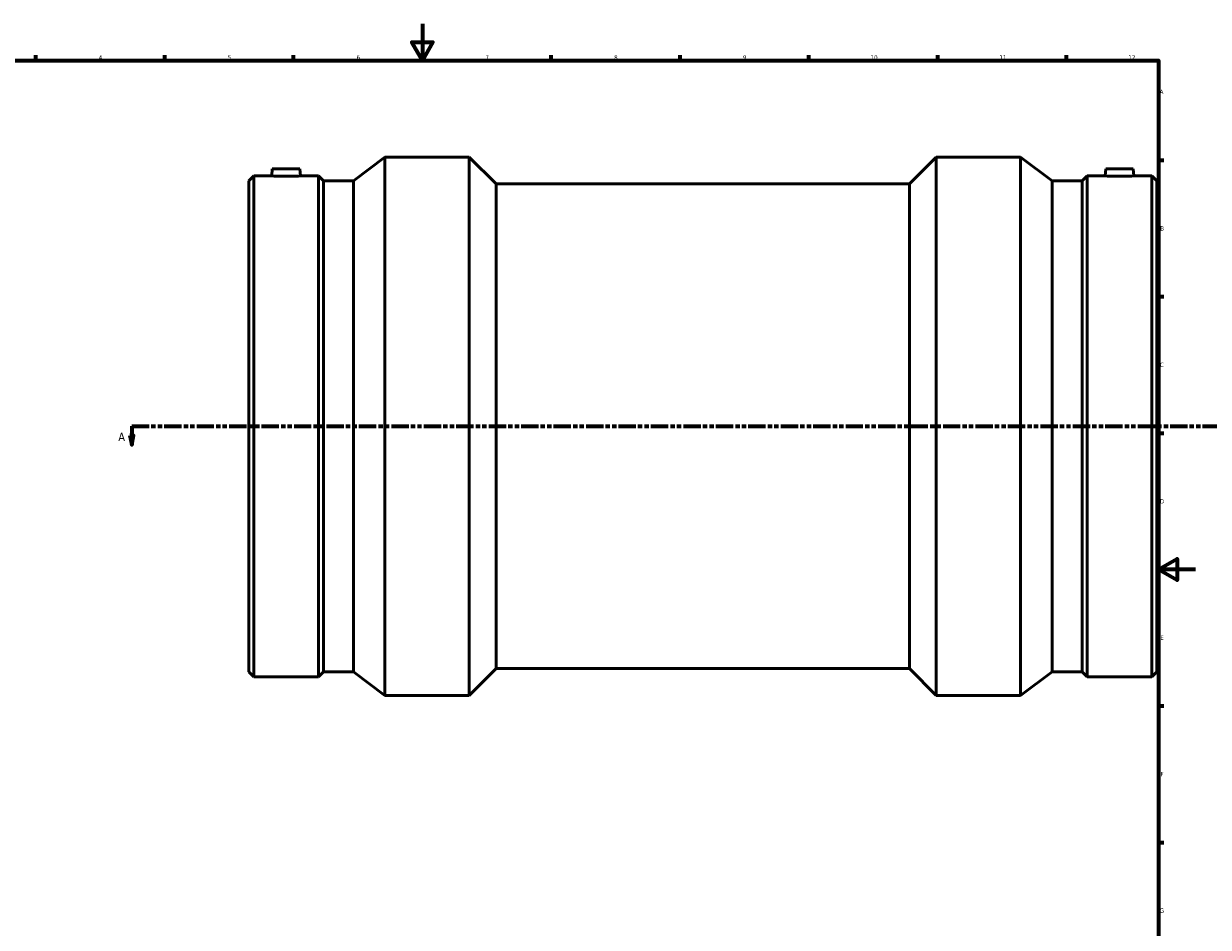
# Model space of a CAD drawing. Header units: millimetres. Extents: x -441 to 1574, y -493 to 2007.
# Tile 3 of 9: x 204 to 848, y 102 to 594. Entities that reach past the tile are written whole.
import ezdxf

# ---------------------------------------------------------------- set-up
doc = ezdxf.new("R2010")
doc.units = ezdxf.units.MM
doc.linetypes.add('DOUBLE_DASH_CHAIN', pattern=[1.2403, 0.6614, -0.0827, 0.1654, -0.0827, 0.1654, -0.0827])
for name, color, linetype, lineweight in [('Border (ANSI)', 7, 'Continuous', 70), ('Section Line (ANSI)', 7, 'DOUBLE_DASH_CHAIN', 70), ('Visible (ANSI)', 7, 'Continuous', 50)]:
    doc.layers.add(name, color=color, linetype=linetype, lineweight=lineweight)
doc.styles.add('Label Text (ANSI)', font='tahoma.ttf')
doc.styles.add('Note Text (ANSI)', font='tahoma.ttf')

# ---------------------------------------------------------------- blocks, each defined once
blk = doc.blocks.new('Borders Default Border')
at = {"layer": 'Border (ANSI)'}
for p, q in [((210.25, 574), (210.25, 576.8)), ((280.33, 574), (280.33, 576.8)), ((350.42, 574), (350.42, 576.8)), ((490.58, 574), (490.58, 576.8)), ((560.67, 574), (560.67, 576.8)), ((630.75, 574), (630.75, 576.8)), ((700.83, 574), (700.83, 576.8)), ((770.92, 574), (770.92, 576.8)), ((821, 519.75), (823.8, 519.75)), ((821, 445.5), (823.8, 445.5)), ((821, 371.25), (823.8, 371.25)), ((821, 222.75), (823.8, 222.75)), ((821, 148.5), (823.8, 148.5))]:
    blk.add_line(p, q, dxfattribs=at)
at = {"layer": 'Border (ANSI)', "flags": 128}
for points in [[(420.5, 594), (420.5, 574), (414.73, 584), (426.27, 584), (420.5, 574)], [(20, 20), (20, 574), (821, 574), (821, 20), (20, 20)], [(841, 297), (821, 297), (831, 302.77), (831, 291.23), (821, 297)]]:
    blk.add_lwpolyline(points, dxfattribs=at)
at = {"layer": 'Border (ANSI)', "color": 230, "true_color": 0xff0080, "char_height": 2.4, "attachment_point": 7, "style": 'Note Text (ANSI)'}
for s, insert in [('4', (244.45, 574.4)), ('5', (314.67, 574.35)), ('6', (384.69, 574.35)), ('7', (454.8, 574.4)), ('8', (524.84, 574.35)), ('9', (594.92, 574.35)), ('10', (664.35, 574.35)), ('11', (734.43, 574.4)), ('12', (804.52, 574.4)), ('A', (821.58, 555.68)), ('B', (821.87, 481.43)), ('C', (821.71, 407.13)), ('D', (821.72, 332.93)), ('E', (821.91, 258.68)), ('F', (821.98, 184.43)), ('G', (821.6, 110.13))]:
    blk.add_mtext(s, dxfattribs=dict(at, insert=insert))
blk = doc.blocks.new('2dTransSection0')
at = {"layer": 'Section Line (ANSI)', "linetype": 'DOUBLE_DASH_CHAIN', "ltscale": 14.232176}
blk.add_line((262.41, 374.93), (907.44, 374.93), dxfattribs=at)
at = {"layer": 'Section Line (ANSI)', "linetype": 'Continuous'}
for p, q in [((262.41, 374.93), (271.96, 374.93)), ((262.41, 374.93), (262.41, 369.93)), ((261.41, 369.93), (262.41, 364.93)), ((263.41, 369.93), (261.41, 369.93)), ((262.41, 369.93), (262.41, 364.93)), ((262.41, 364.93), (263.41, 369.93))]:
    blk.add_line(p, q, dxfattribs=at)
at = {"layer": 'Section Line (ANSI)', "linetype": 'Continuous', "flags": 128}
blk.add_lwpolyline([(261.41, 369.93), (262.41, 364.93), (263.41, 369.93), (261.41, 369.93)], dxfattribs=at)
at = {"layer": 'Section Line (ANSI)'}
blk.add_solid([(261.41, 369.93), (262.41, 364.93), (263.41, 369.93), (261.41, 369.93)], dxfattribs=at)
at = {"layer": 'Section Line (ANSI)', "insert": (255.05, 366.86), "char_height": 4.57, "attachment_point": 7, "style": 'Label Text (ANSI)'}
blk.add_mtext('A', dxfattribs=at)

msp = doc.modelspace()

# ---------------------------------------------------------------- linework, layer by layer
at = {"layer": 'Visible (ANSI)'}
for p, q in [((382.96, 508.45), (400.13, 521.43)), ((400.13, 228.43), (400.13, 521.43)), ((400.13, 521.43), (446, 521.43)), ((446, 228.43), (446, 521.43)), ((460.65, 506.78), (446, 521.43)), ((685.42, 506.78), (700.07, 521.43)), ((700.07, 228.43), (700.07, 521.43)), ((700.07, 521.43), (745.93, 521.43)), ((745.93, 228.43), (745.93, 521.43)), ((763.1, 508.45), (745.93, 521.43)), ((326.03, 508.45), (328.76, 511.17)), ((328.76, 238.68), (328.76, 511.17)), ((328.76, 511.17), (338.54, 511.17)), ((338.86, 514.93), (338.54, 511.17)), ((338.86, 514.93), (353.86, 514.93)), ((353.86, 514.93), (354.19, 511.17)), ((354.19, 511.17), (363.97, 511.17)), ((363.97, 238.68), (363.97, 511.17)), ((366.7, 508.45), (363.97, 511.17)), ((779.36, 508.45), (782.09, 511.17)), ((782.09, 238.68), (782.09, 511.17)), ((782.09, 511.17), (791.87, 511.17)), ((792.2, 514.93), (791.87, 511.17)), ((807.2, 514.93), (792.2, 514.93)), ((807.2, 514.93), (807.53, 511.17)), ((807.53, 511.17), (817.31, 511.17)), ((817.31, 238.68), (817.31, 511.17)), ((820.03, 508.45), (817.31, 511.17)), ((326.03, 241.41), (326.03, 508.45)), ((366.7, 241.41), (366.7, 508.45)), ((366.7, 508.45), (382.96, 508.45)), ((382.96, 241.41), (382.96, 508.45)), ((460.65, 243.08), (460.65, 506.78)), ((460.65, 506.78), (685.42, 506.78)), ((685.42, 243.08), (685.42, 506.78)), ((763.1, 241.41), (763.1, 508.45)), ((763.1, 508.45), (779.36, 508.45)), ((779.36, 241.41), (779.36, 508.45)), ((820.03, 241.41), (820.03, 508.45)), ((326.03, 241.41), (328.76, 238.68)), ((328.76, 238.68), (363.97, 238.68)), ((366.7, 241.41), (363.97, 238.68)), ((366.7, 241.41), (382.96, 241.41)), ((382.96, 241.41), (400.13, 228.43)), ((460.65, 243.08), (446, 228.43)), ((460.65, 243.08), (685.42, 243.08)), ((685.42, 243.08), (700.07, 228.43)), ((763.1, 241.41), (745.93, 228.43)), ((763.1, 241.41), (779.36, 241.41)), ((779.36, 241.41), (782.09, 238.68)), ((782.09, 238.68), (817.31, 238.68)), ((820.03, 241.41), (817.31, 238.68)), ((400.13, 228.43), (446, 228.43)), ((700.07, 228.43), (745.93, 228.43))]:
    msp.add_line(p, q, dxfattribs=at)
for points, knots in [([(354.19, 511.17), (354.19, 511.17), (354, 511.16), (353.2, 511.12), (352.6, 511.09), (351.21, 511.03), (350.33, 511), (348.4, 510.96), (347.35, 510.95), (345.38, 510.95), (344.33, 510.96), (342.4, 511), (341.52, 511.03), (340.13, 511.09), (339.53, 511.12), (338.73, 511.16), (338.54, 511.17), (338.54, 511.17)], [1.181332, 1.181332, 1.181332, 1.181332, 1.47658, 1.47658, 1.771828, 1.771828, 2.067246, 2.067246, 2.362664, 2.362664, 2.658082, 2.658082, 2.953501, 2.953501, 3.248748, 3.248748, 3.543996, 3.543996, 3.543996, 3.543996]), ([(799.7, 510.95), (798.71, 510.95), (797.66, 510.96), (795.73, 511), (794.85, 511.03), (793.46, 511.09), (792.86, 511.12), (792.07, 511.16), (791.87, 511.17), (791.87, 511.17)], [0, 0, 0, 0, 0.295418, 0.295418, 0.590836, 0.590836, 0.886084, 0.886084, 1.181332, 1.181332, 1.181332, 1.181332]), ([(807.53, 511.17), (807.53, 511.17), (807.33, 511.16), (806.53, 511.12), (805.93, 511.09), (804.54, 511.03), (803.66, 511), (801.73, 510.96), (800.68, 510.95), (799.7, 510.95)], [3.543996, 3.543996, 3.543996, 3.543996, 3.839244, 3.839244, 4.134492, 4.134492, 4.42991, 4.42991, 4.725328, 4.725328, 4.725328, 4.725328])]:
    msp.add_open_spline(points, degree=3, knots=knots, dxfattribs=at)

# ---------------------------------------------------------------- block references
msp.add_blockref('Borders Default Border', (0, 0))
at = {"layer": 'Section Line (ANSI)'}
msp.add_blockref('2dTransSection0', (0, 0), dxfattribs=at)

doc.saveas('drawing.dxf')
